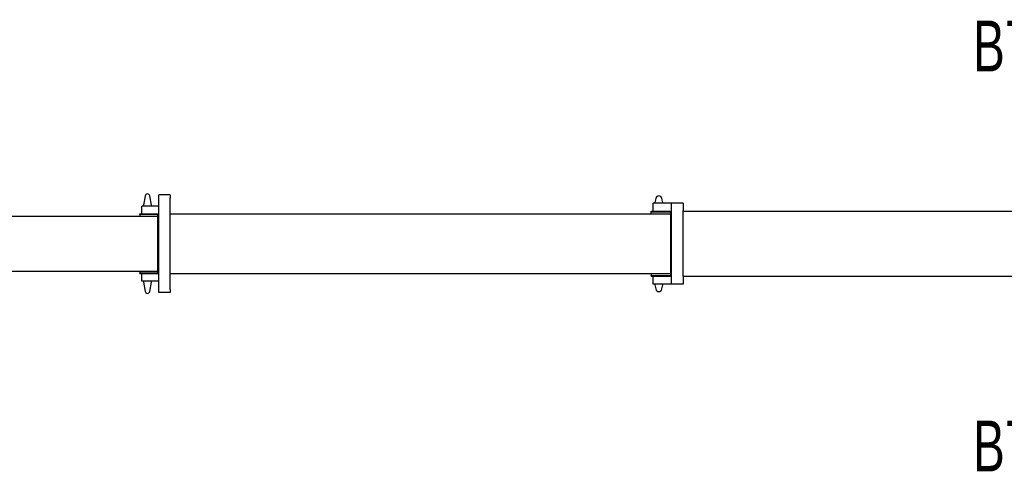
# Model space of a CAD drawing. Extents: x -4168 to 80734, y 199 to 57500.
# Tile 67 of 71: x 44434 to 63843, y 29935 to 38844. Entities that reach past the tile are written whole.
import ezdxf

# ---------------------------------------------------------------- set-up
doc = ezdxf.new("R2010")
doc.units = 0
doc.layers.get('0').update_dxf_attribs({"linetype": 'CONTINUOUS'})

msp = doc.modelspace()

# ---------------------------------------------------------------- linework, layer by layer
at = {"color": 5, "linetype": 'Continuous'}
for p, q in [((46908.22, 35377.24), (46873.95, 35193.97)), ((47030.95, 35193.97), (46996.69, 35377.24)), ((47400.45, 35394.97), (47174.45, 35394.97)), ((47174.45, 35339.97), (47174.45, 35394.97)), ((47174.45, 33529.97), (47174.45, 35339.97)), ((47400.45, 35394.97), (47400.45, 35339.97)), ((47400.45, 33529.97), (47400.45, 35339.97)), ((56970.71, 35326.51), (56953.95, 35243.97)), ((57110.95, 35243.97), (57094.19, 35326.51)), ((46840.45, 35020.97), (46840.45, 35172.97)), ((47169.42, 35172.97), (46840.45, 35172.97)), ((46873.95, 35193.97), (46873.95, 35172.97)), ((47030.95, 35172.97), (47030.95, 35193.97)), ((56920.45, 35072.97), (56920.45, 35230.97)), ((57280.45, 35230.97), (56920.45, 35230.97)), ((56953.95, 35243.97), (56953.95, 35230.97)), ((57110.95, 35230.97), (57110.95, 35243.97)), ((57280.45, 35080.97), (57280.45, 35230.97)), ((57514.45, 35230.97), (57280.45, 35230.97)), ((57514.45, 35230.97), (57514.45, 35080.97)), ((37285.45, 34976.97), (47160.45, 34976.97)), ((46800.45, 35020.97), (47160.45, 35020.97)), ((46800.45, 35010.97), (46800.45, 35020.97)), ((47160.45, 35010.97), (46800.45, 35010.97)), ((46800.45, 35010.97), (46800.45, 34976.97)), ((47160.45, 34812.97), (47160.45, 35020.97)), ((47160.45, 35020.97), (47174.45, 35020.97)), ((47400.45, 35020.97), (57270.45, 35020.97)), ((56880.45, 35062.97), (56880.45, 35072.97)), ((56880.45, 35072.97), (57270.45, 35072.97)), ((56880.45, 35062.97), (57270.45, 35062.97)), ((56880.45, 35020.97), (56880.45, 35062.97)), ((57270.45, 35072.97), (57280.45, 35072.97)), ((57270.45, 34863.37), (57270.45, 35072.97)), ((57280.45, 33788.97), (57280.45, 35080.97)), ((57514.45, 33788.97), (57514.45, 35080.97)), ((57514.45, 35072.97), (67395.45, 35072.97)), ((47160.45, 34056.97), (47160.45, 34812.97)), ((57270.45, 34006.57), (57270.45, 34863.37)), ((47160.45, 33848.97), (47160.45, 34056.97)), ((57270.45, 33796.97), (57270.45, 34006.57)), ((37285.45, 33892.97), (47160.45, 33892.97)), ((46800.45, 33892.97), (46800.45, 33858.97)), ((46800.45, 33858.97), (47160.45, 33858.97)), ((46800.45, 33848.97), (46800.45, 33858.97)), ((46800.45, 33848.97), (47160.45, 33848.97)), ((46840.45, 33696.97), (46840.45, 33848.97)), ((47160.45, 33848.97), (47174.45, 33848.97)), ((47400.45, 33848.97), (57270.45, 33848.97)), ((56880.45, 33848.97), (56880.45, 33806.97)), ((56880.45, 33796.97), (56880.45, 33806.97)), ((56880.45, 33806.97), (57270.45, 33806.97)), ((56880.45, 33796.97), (57270.45, 33796.97)), ((56920.45, 33638.97), (56920.45, 33796.97)), ((57270.45, 33796.97), (57280.45, 33796.97)), ((57280.45, 33638.97), (57280.45, 33788.97)), ((57514.45, 33796.97), (67395.45, 33796.97)), ((57514.45, 33788.97), (57514.45, 33638.97)), ((47169.42, 33696.97), (46840.45, 33696.97)), ((46873.95, 33696.97), (46873.95, 33675.97)), ((46873.95, 33675.97), (46908.22, 33492.7)), ((46996.69, 33492.7), (47030.95, 33675.97)), ((47030.95, 33675.97), (47030.95, 33696.97)), ((57280.45, 33638.97), (56920.45, 33638.97)), ((56953.95, 33638.97), (56953.95, 33625.97)), ((56953.95, 33625.97), (56970.71, 33543.43)), ((57094.19, 33543.43), (57110.95, 33625.97)), ((57110.95, 33625.97), (57110.95, 33638.97)), ((57514.45, 33638.97), (57280.45, 33638.97)), ((47174.45, 33474.97), (47174.45, 33529.97)), ((47400.45, 33474.97), (47174.45, 33474.97)), ((47400.45, 33529.97), (47400.45, 33474.97))]:
    msp.add_line(p, q, dxfattribs=at)
for centre, radius, start, end in [((46952.45, 35368.97), 45, 10.590455, 169.409545), ((57032.45, 35313.97), 63, 11.478461, 168.521539), ((46952.45, 33500.97), 45, 190.590455, 349.409545), ((57032.45, 33555.97), 63, 191.478461, 348.521539)]:
    msp.add_arc(centre, radius, start, end, dxfattribs=at)
for centre, major_axis, start_param, end_param in [((47169.42, 35227.97), (0, 55), 3.14159265, 3.31240026), ((47169.42, 33641.97), (0, -55), 2.97078505, 3.14159265)]:
    msp.add_ellipse(centre, major_axis=major_axis, ratio=0.53871, start_param=start_param, end_param=end_param, dxfattribs=at)

# ---------------------------------------------------------------- texts
at = {"color": 7, "linetype": 'Continuous', "char_height": 1000, "attachment_point": 1}
for s, insert in [('\\W0.703869;\\A1;B70001ESP06', (63225.66, 38826.71)), ('\\W0.703869;\\A1;B70001ESP07', (63225.66, 30952.5))]:
    msp.add_mtext(s, dxfattribs=dict(at, insert=insert))

doc.saveas('drawing.dxf')
